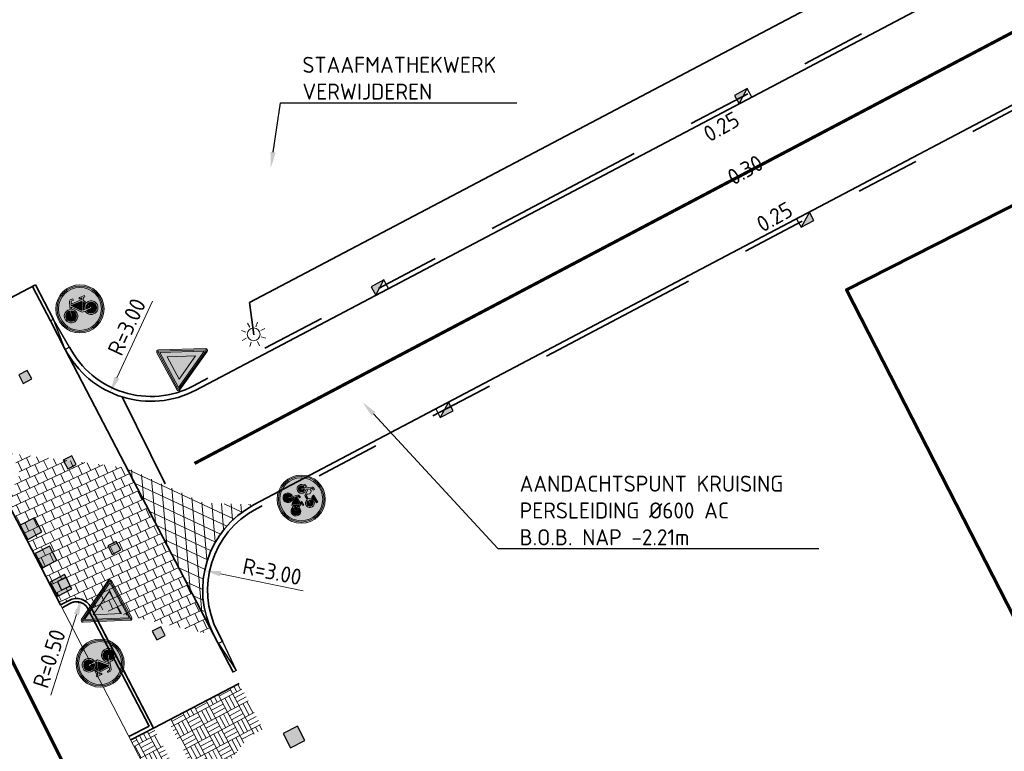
# Model space of a CAD drawing. Header units: metres. Extents: x 109063 to 109671, y 521086 to 521391.
# Tile 4 of 85: x 109111 to 109141, y 521181 to 521204. Entities that reach past the tile are written whole.
import ezdxf
from ezdxf import colors
from ezdxf.entities.mleader import LeaderData, LeaderLine
from ezdxf.lldxf.tags import DXFTag
from ezdxf.math import Vec2, Vec3

# ---------------------------------------------------------------- set-up
doc = ezdxf.new("R2010")
doc.units = ezdxf.units.M
doc.header["$PDMODE"] = 2
for name, pattern in [('VH-OPSLUITBAND-SO', [10, 4, -2, 2, -2]), ('VH-OPSLUITBAND_150X250_A', [12, 8, -1, 2, -1]), ('VH-TROTTOIRBAND-SO', [15, 5, -2, 2, -2, 2, -2]), ('VW-30270_STREEP', [3, 0.3, -2.7])]:
    doc.linetypes.add(name, pattern=pattern)
for name, color, linetype, lineweight in [('B-WE-VH-KANTVERHARDING_WEG-G', 253, 'Continuous', 18), ('B-WE-VH-VERHARDING_BETONSTRAATSTEEN-A-200', 253, 'Continuous', 18), ('B-WE-VH-VERKEERSTEGEL-S', 253, 'Continuous', 25), ('N-WE-KG-WERKGRENS_FASE 3A-G', 10, 'XX-WERKGRENS_CIRCEL', 70), ('N-WE-KL-ET_LS_OV_LICHTMAST-S', 190, 'Continuous', 25), ('N-WE-RI-HWA_KOLK_TROTTOIRKOLK-S-200', 150, 'Continuous', 25), ('N-WE-VH-KANTOPSLUITING_OPSLUITBAND_100X200-G', 150, 'VH-OPSLUITBAND-SO', 35), ('N-WE-VH-KANTOPSLUITING_OPSLUITBAND_120X250-V', 150, 'VH-OPSLUITBAND_150X250_A', 35), ('N-WE-VH-KANTOPSLUITING_TROTTOIRBAND_130X150-G', 210, 'VH-TROTTOIRBAND-SO', 35), ('N-WE-VH-KANTVERHARDING_WEG-G', 4, 'Continuous', 35), ('N-WE-VH-VERKEERSTEGEL-S', 7, 'Continuous', 25), ('N-WE-VW-MARKERING_DWARS_DRIEHOEK-G', 7, 'VW-HAAIETAND50_L', 35), ('N-WE-VW-MARKERING_LANGS_STREEP_30270-G', 7, 'VW-30270_STREEP', 13), ('N-WE-VW-VERKEERSTEKEN-S-200', 7, 'Continuous', 25), ('N-WE-VW-VERKEERSTEKEN_BORD-S-200', 7, 'Continuous', 25), ('X-XX-AL-M', 7, 'Continuous', 18), ('X-XX-AL-T25', 7, 'Continuous', 25)]:
    doc.layers.add(name, color=color, linetype=linetype, lineweight=lineweight)
for name, color, linetype, lineweight, true_color in [('N-WE-OV-KABEL_AANSLUITKABEL-G', 3, 'OV-KABEL-SO', 35, 0x00ff00), ('N-WE-VH-KANTOPSLUITING_ELEMENT_VERLOOPBAND-100x200', 3, 'Continuous', 25, 0x00ff00), ('N-WE-VH-VERHARDING_ASFALT_ROOD-A-200', 7, 'Continuous', 18, 0xa50000), ('N-WE-VH-VERHARDING_OPEN_TEGEL_300X300-A-200', 1, 'Continuous', 18, 0xff0000)]:
    doc.layers.add(name, color=color, linetype=linetype, lineweight=lineweight, true_color=true_color)
doc.layers.get('0').freeze()
doc.styles.add('NLCS-ISO-M200-T25', font='NLCS-ISO.ttf', dxfattribs={"height": 0.5})
doc.styles.get("Standard").update_dxf_attribs({"font": 'isocpeur.ttf'})
tags = doc.linetypes.add('OV-KABEL-SO', pattern='A,4,-1,[103,NLCS.SHX,S=0.75,R=0,X=0,Y=0],-1,4,-1.5,["0V",Standard,S=1,R=0,X=0,Y=-0.5],-3', length=14.5).pattern_tags.tags
tags[18] = DXFTag(74, 10)
doc.linetypes.add('VW-HAAIETAND50_L', pattern='A,0,-0.5,[150,NLCS.SHX,S=1,R=0,X=-0.625,Y=-0.25],-0.5', length=1)
doc.linetypes.add('XX-WERKGRENS_CIRCEL', pattern='A,10,-2.5,[69,NLCS.SHX,S=1,R=0,X=0,Y=0],-2.5', length=15)
doc.dimstyles.new('NLCS-M200-T25-PIJL_L2_H2', dxfattribs={"dimscale": 0.2, "dimtxt": 2.5, "dimasz": 2.5, "dimexe": 2, "dimexo": 2, "dimgap": 0.7, "dimtad": 1, "dimzin": 0, "dimdsep": 46, "dimtxsty": 'NLCS-ISO-M200-T25', "dimcen": 0, "dimdle": 2, "dimclrd": 256, "dimclre": 256, "dimclrt": 256, "dimazin": 0, "dimtfac": 1, "dimtdec": 3, "dimtofl": 0, "dimtmove": 0, "dimatfit": 3, "dimfxl": 2, "dimfxlon": 1, "dimtfillclr": 256, "dimtolj": 1, "dimtzin": 0, "dimlwd": -1, "dimlwe": -1, "dimarcsym": 0})
pattern_1 = [(28, (109286.1259, 521173.81804), (-0.1943612, 0.3655403), []), (28, (109286.06112, 521173.9399), (0.1711791, 0.5599015), [0.414, -0.414]), (28, (109285.99634, 521174.06173), (0.1711791, 0.5599015), [0.414, -0.414]), (118, (109286.1259, 521173.81804), (-0.3655403, -0.1943612), []), (118, (109286.00406, 521173.75325), (-0.5599015, 0.1711791), [0.414, -0.414]), (118, (109285.8822, 521173.68846), (-0.5599015, 0.1711791), [0.414, -0.414])]

# ---------------------------------------------------------------- blocks, each defined once
blk = doc.blocks.new('N-SVW-VERKEERSTEKEN_BORD_G12A-SO')
at = {"true_color": 0x007dc8}
h = blk.add_hatch(color=152, dxfattribs=at)
h.dxf.hatch_style = 1
h.paths.add_polyline_path([(-3.35, 0, 1), (3.35, 0, 1)])
h.paths.add_polyline_path([(-0.05, 1.66), (-0.24, 1.96, 0.255306), (-0.31, 2), (-0.71, 2), (-0.61, 2.24, -0.318303), (-0.48, 2.33), (-0.26, 2.33), (-0.26, 2.55), (-0.53, 2.55, 0.321327), (-0.76, 2.41), (-1.16, 1.53), (-1.29, 1.55), (-1.29, 1.72, 0.106802), (-1.66, 1.65), (-1.59, 1.49, 0.671062), (-1.66, 0.25, 0.948349), (-0.96, 1.45), (-0.82, 1.78), (-0.25, 0.85, 0.261076), (-0.1, 0.76), (0.52, 0.76, 0.931549), (1.9, 0.86, 0.922827), (0.53, 0.97), (0, 0.97, -0.255202), (-0.12, 1.04), (-0.22, 1.2), (-0.05, 1.57, 0.251346)], flags=16)
h.paths.add_polyline_path([(-1.23, 1.33), (-1.44, 0.88, 1), (-1.25, 0.79), (-1.05, 1.25, -0.86337), (-1.52, 0.43, -0.929509)], flags=0)
h.paths.add_polyline_path([(0.52, 2), (1.72, 2), (1.72, 1.72), (1.17, 1.72, 0.136609), (0.71, 1.56, -0.485649), (0.59, 1.58), (0.44, 1.89, -0.526528)], flags=16)
h.paths.add_polyline_path([(-0.56, 0.04), (-0.33, 0.04), (-0.33, -0.11), (-0.53, -0.11, 0.345861), (-0.65, -0.19), (-0.74, -0.43), (0.56, -0.43), (0.64, -0.27), (0.41, -0.27, -1), (0.41, -0.11), (0.99, -0.11), (0.99, -0.27), (0.81, -0.27), (0.68, -0.55), (0.89, -0.95, -0.318009), (1.74, -1.18, -0.476174), (1.51, -2.32, -0.529348), (0.4, -1.74), (0.04, -1.74), (-0.85, -0.75), (-0.93, -0.98, -0.427471), (-0.6, -2.02, -0.4733), (-1.74, -2.24, -0.794265), (-1.08, -0.92), (-0.81, -0.15, -0.334348)], flags=16)
h.paths.add_polyline_path([(1.69, 0.88, -0.929509), (0.74, 0.76), (1.25, 0.76, 1), (1.25, 0.97), (0.74, 0.97, -0.86337)], flags=0)
h.paths.add_polyline_path([(-0.79, -0.58), (0.49, -0.58), (0.06, -1.53)], flags=0)
h.paths.add_polyline_path([(-1.14, -1.08), (-1.33, -1.63, 1.053204), (-1.18, -1.68), (-0.99, -1.13, -0.542254), (-0.88, -2.12, -0.632638), (-1.86, -1.66, -0.479903)], flags=0)
h.paths.add_polyline_path([(0.6, -0.73), (0.75, -1.02, 0.234167), (0.4, -1.58), (0.21, -1.58)], flags=0)
h.paths.add_polyline_path([(0.82, -1.17), (1.04, -1.58), (0.56, -1.58, -0.216058)], flags=0)
h.paths.add_polyline_path([(0.96, -1.09, -0.564261), (1.74, -1.75, -0.396488), (1.1, -2.25, -0.350134), (0.56, -1.74), (1.17, -1.74, 0.566151), (1.23, -1.62)], flags=0)
h = blk.add_hatch(color=152, dxfattribs=at)
h.dxf.hatch_style = 1
h.paths.add_polyline_path([(3.36, 1.15), (3.55, 1.22, 0.577878), (-2.83, 2.46), (-2.68, 2.33, -0.577878)])
at = {"true_color": 0xffffff}
h = blk.add_hatch(color=7, dxfattribs=at)
h.dxf.hatch_style = 1
h.paths.add_polyline_path([(-2.68, 2.33), (-2.53, 2.19, -0.577878), (3.17, 1.09), (3.36, 1.15, 0.577878)])
at = {"true_color": 0x007dc8}
h = blk.add_hatch(color=152, dxfattribs=at)
h.dxf.hatch_style = 1
h.paths.add_polyline_path([(-2.68, 2.33), (-2.83, 2.46, 0.180494), (-3.75, 0, 0.414214), (0, -3.75), (0, -3.55, -0.414214), (-3.55, 0, -0.180494)])
at = {"true_color": 0xffffff}
h = blk.add_hatch(color=7, dxfattribs=at)
h.dxf.hatch_style = 1
h.paths.add_polyline_path([(-3.35, 0, -0.180494), (-2.53, 2.19), (-2.68, 2.33, 0.180494), (-3.55, 0, 0.414214), (0, -3.55), (0, -3.35, -0.414214)])
h = blk.add_hatch(color=7, dxfattribs=at)
h.dxf.hatch_style = 1
h.paths.add_polyline_path([(-0.05, 1.66), (-0.24, 1.96, 0.255306), (-0.31, 2), (-0.71, 2), (-0.61, 2.24, -0.318303), (-0.48, 2.33), (-0.26, 2.33), (-0.26, 2.55), (-0.53, 2.55, 0.321327), (-0.76, 2.41), (-1.16, 1.53), (-1.29, 1.55), (-1.29, 1.72, 0.106802), (-1.66, 1.65), (-1.59, 1.49, 0.671062), (-1.66, 0.25, 0.948349), (-0.96, 1.45), (-0.82, 1.78), (-0.25, 0.85, 0.259153), (-0.1, 0.76), (0.52, 0.76, 0.931549), (1.9, 0.86, 0.922827), (0.53, 0.97), (0, 0.97, -0.255465), (-0.12, 1.04), (-0.22, 1.2), (-0.05, 1.57, 0.249583)])
h.paths.add_polyline_path([(-1.52, 0.43, -0.929509), (-1.23, 1.33), (-1.44, 0.88, 1), (-1.25, 0.79), (-1.05, 1.25, -0.86337)], flags=16)
h.paths.add_polyline_path([(1.69, 0.88, -0.929509), (0.74, 0.76), (1.25, 0.76, 1), (1.25, 0.97), (0.74, 0.97, -0.86337)], flags=16)
h = blk.add_hatch(color=7, dxfattribs=at)
h.dxf.hatch_style = 1
h.paths.add_polyline_path([(1.17, 1.72), (1.72, 1.72), (1.72, 2), (0.52, 2, 0.572156), (0.45, 1.88), (0.59, 1.58, 0.436321), (0.7, 1.55, -0.140127)])
h = blk.add_hatch(color=7, dxfattribs=at)
h.dxf.hatch_style = 1
h.paths.add_polyline_path([(0.68, -0.55), (0.81, -0.27), (0.99, -0.27), (0.99, -0.11), (0.41, -0.11, 1), (0.41, -0.27), (0.64, -0.27), (0.56, -0.43), (-0.74, -0.43), (-0.65, -0.19, -0.345861), (-0.53, -0.11), (-0.33, -0.11), (-0.33, 0.04), (-0.56, 0.04, 0.334348), (-0.81, -0.15), (-1.08, -0.92, 0.794265), (-1.74, -2.24, 0.4733), (-0.6, -2.02, 0.427471), (-0.93, -0.98), (-0.85, -0.75), (0.04, -1.74), (0.4, -1.74, 0.529348), (1.51, -2.32, 0.476174), (1.74, -1.18, 0.318009), (0.89, -0.95)])
h.paths.add_polyline_path([(-0.79, -0.58), (0.49, -0.58), (0.06, -1.53)], flags=16)
h.paths.add_polyline_path([(-0.99, -1.13, -0.542254), (-0.88, -2.12, -0.632638), (-1.86, -1.66, -0.479903), (-1.14, -1.08), (-1.33, -1.63, 1.053204), (-1.18, -1.68)], flags=16)
h.paths.add_polyline_path([(0.6, -0.73), (0.75, -1.02, 0.234167), (0.4, -1.58), (0.21, -1.58)], flags=16)
h.paths.add_polyline_path([(0.82, -1.17), (1.04, -1.58), (0.56, -1.58, -0.216058)], flags=16)
h.paths.add_polyline_path([(0.56, -1.74), (1.17, -1.74, 0.566151), (1.23, -1.62), (0.96, -1.09, -0.564261), (1.74, -1.75, -0.396488), (1.1, -2.25, -0.350134)], flags=16)
at = {"true_color": 0x007dc8}
h = blk.add_hatch(color=152, dxfattribs=at)
h.dxf.hatch_style = 1
h.paths.add_polyline_path([(-1.05, 1.25), (-1.25, 0.79, -1), (-1.44, 0.88), (-1.23, 1.33, 0.929509), (-1.52, 0.43, 0.86337)])
h = blk.add_hatch(color=152, dxfattribs=at)
h.dxf.hatch_style = 1
h.paths.add_polyline_path([(3.75, 0, 0.083022), (3.55, 1.22), (3.36, 1.15, -0.083022), (3.55, 0, -0.414214), (0, -3.55), (0, -3.75, 0.414214)])
at = {"true_color": 0xffffff}
h = blk.add_hatch(color=7, dxfattribs=at)
h.dxf.hatch_style = 1
h.paths.add_polyline_path([(3.36, 1.15), (3.17, 1.09, -0.083022), (3.35, 0, -0.414214), (0, -3.35), (0, -3.55, 0.414214), (3.55, 0, 0.083022)])
at = {"true_color": 0x007dc8}
h = blk.add_hatch(color=152, dxfattribs=at)
h.dxf.hatch_style = 1
h.paths.add_polyline_path([(0.74, 0.97), (1.25, 0.97, -1), (1.25, 0.76), (0.74, 0.76, 0.929509), (1.69, 0.88, 0.86337)])
h = blk.add_hatch(color=152, dxfattribs=at)
h.dxf.hatch_style = 1
h.paths.add_polyline_path([(-1.33, -1.63), (-1.14, -1.08, 0.479903), (-1.86, -1.66, 0.632638), (-0.88, -2.12, 0.542254), (-0.99, -1.13), (-1.18, -1.68, -1.053204)])
h = blk.add_hatch(color=152, dxfattribs=at)
h.dxf.hatch_style = 1
h.paths.add_polyline_path([(-0.79, -0.58), (0.06, -1.53), (0.49, -0.58)])
h = blk.add_hatch(color=152, dxfattribs=at)
h.dxf.hatch_style = 1
h.paths.add_polyline_path([(0.21, -1.58), (0.4, -1.58, -0.234167), (0.75, -1.02), (0.6, -0.73)])
h = blk.add_hatch(color=152, dxfattribs=at)
h.dxf.hatch_style = 1
h.paths.add_polyline_path([(1.74, -1.75, 0.564261), (0.96, -1.09), (1.23, -1.62, -0.566151), (1.17, -1.74), (0.56, -1.74, 0.350134), (1.1, -2.25, 0.396488)])
h = blk.add_hatch(color=152, dxfattribs=at)
h.dxf.hatch_style = 1
h.paths.add_polyline_path([(1.04, -1.58), (0.82, -1.17, 0.216058), (0.56, -1.58)])
at = {"color": 7, "lineweight": 0, "true_color": 0xffffff}
for points in [[(0.53, 0.97, -0.922827), (1.9, 0.86, -0.931549), (0.52, 0.76), (-0.1, 0.76, -0.259153), (-0.25, 0.85), (-0.82, 1.78), (-0.96, 1.45, -0.948349), (-1.66, 0.25, -0.671062), (-1.59, 1.49), (-1.66, 1.65, -0.106802), (-1.29, 1.72), (-1.29, 1.55), (-1.16, 1.53), (-0.76, 2.41, -0.321327), (-0.53, 2.55), (-0.26, 2.55), (-0.26, 2.33), (-0.48, 2.33, 0.318303), (-0.61, 2.24), (-0.71, 2), (-0.31, 2, -0.265598), (-0.23, 1.96), (-0.05, 1.66, -0.249583), (-0.05, 1.57), (-0.22, 1.2), (-0.12, 1.04, 0.255465), (0, 0.97)], [(1.72, 2), (0.52, 2, 0.526528), (0.44, 1.89), (0.59, 1.58, 0.485649), (0.71, 1.56, -0.136609), (1.17, 1.72), (1.72, 1.72)], [(0.68, -0.55), (0.81, -0.27), (0.99, -0.27), (0.99, -0.11), (0.41, -0.11, 1), (0.41, -0.27), (0.64, -0.27), (0.56, -0.43), (-0.74, -0.43), (-0.65, -0.19, -0.345861), (-0.53, -0.11), (-0.33, -0.11), (-0.33, 0.04), (-0.56, 0.04, 0.334348), (-0.81, -0.15), (-1.08, -0.92, 0.794265), (-1.74, -2.24, 0.4733), (-0.6, -2.02, 0.427471), (-0.93, -0.98), (-0.85, -0.75), (0.04, -1.74), (0.4, -1.74, 0.529348), (1.51, -2.32, 0.476174), (1.74, -1.18, 0.318009), (0.89, -0.95)], [(-1.05, 1.25, -0.86337), (-1.52, 0.43, -0.929509), (-1.23, 1.33), (-1.44, 0.88, 1), (-1.25, 0.79)], [(0.74, 0.97, -0.86337), (1.69, 0.88, -0.929509), (0.74, 0.76), (1.25, 0.76, 1), (1.25, 0.97)], [(-0.99, -1.13, -0.542254), (-0.88, -2.12, -0.632638), (-1.86, -1.66, -0.479903), (-1.14, -1.08), (-1.33, -1.63, 1.053204), (-1.18, -1.68)], [(0.6, -0.73), (0.21, -1.58), (0.4, -1.58, -0.234167), (0.75, -1.02)], [(0.96, -1.09, -0.564261), (1.74, -1.75, -0.396488), (1.1, -2.25, -0.350134), (0.56, -1.74), (1.17, -1.74, 0.566151), (1.23, -1.62)], [(1.04, -1.58), (0.82, -1.17, 0.216058), (0.56, -1.58)]]:
    blk.add_lwpolyline(points, format="xyb", close=True, dxfattribs=at)
blk.add_lwpolyline([(0.49, -0.58), (-0.79, -0.58), (0.06, -1.53)], close=True, dxfattribs=at)
at = {"color": 152, "lineweight": 0, "true_color": 0x007dc8}
blk.add_circle((0, 0), 3.75, dxfattribs=at)
at = {"color": 7, "lineweight": 0, "true_color": 0xffffff}
for radius in [3.55, 3.35]:
    blk.add_circle((0, 0), radius, dxfattribs=at)
blk = doc.blocks.new('*D237')
at = {"layer": 'Defpoints', "color": 0, "transparency": 16777216}
blk.add_point((109113.359, 521192.307), dxfattribs=at)
at = {"layer": 'X-XX-AL-M', "transparency": 16777216}
blk.add_line((109114.679, 521195.145), (109113.57, 521192.76), dxfattribs=at)
blk.add_solid([(109113.494, 521192.796), (109113.645, 521192.725), (109113.359, 521192.307)], dxfattribs=at)
at = {"layer": 'X-XX-AL-M', "transparency": 16777216, "insert": (109113.876, 521194.344), "char_height": 0.5, "attachment_point": 5, "rotation": 65.059, "style": 'NLCS-ISO-M200-T25', "bg_fill": 3, "box_fill_scale": 1.1, "bg_fill_color": 256, "bg_fill_true_color": 13158600, "bg_fill_transparency": 0}
blk.add_mtext('\\A1;R=3.00', dxfattribs=at)
at = {"layer": 'Defpoints', "color": 0, "transparency": 16777216}
blk.add_point((109114.624, 521195.027), dxfattribs=at)
blk = doc.blocks.new('*D238')
at = {"layer": 'Defpoints', "color": 0, "transparency": 16777216}
blk.add_point((109116.301, 521186.76), dxfattribs=at)
at = {"layer": 'X-XX-AL-M', "transparency": 16777216}
blk.add_line((109119.367, 521186.13), (109116.791, 521186.66), dxfattribs=at)
blk.add_solid([(109116.808, 521186.741), (109116.774, 521186.578), (109116.301, 521186.76)], dxfattribs=at)
at = {"layer": 'X-XX-AL-M', "transparency": 16777216, "insert": (109118.402, 521186.726), "char_height": 0.5, "attachment_point": 5, "rotation": 348.3819, "style": 'NLCS-ISO-M200-T25', "bg_fill": 3, "box_fill_scale": 1.1, "bg_fill_color": 256, "bg_fill_true_color": 13158600, "bg_fill_transparency": 0}
blk.add_mtext('\\A1;R=3.00', dxfattribs=at)
at = {"layer": 'Defpoints', "color": 0, "transparency": 16777216}
blk.add_point((109119.24, 521186.156), dxfattribs=at)
blk = doc.blocks.new('SVH-VERKEERSTEGEL_300X300_TUSSENTEGEL')
blk.add_hatch(color=256).paths.add_polyline_path([(-0.15, -0.3), (-0.15, 0), (0.15, 0), (0.15, -0.3)])
blk.add_3dface([(-0.15, -0.3), (0.15, -0.3), (0.15, 0), (-0.15, 0)])
blk = doc.blocks.new('SKL-ET_OV_LICHTMAST-SO')
at = {"color": 0, "linetype": 'ByBlock', "lineweight": 18}
for points in [[(0, 2), (0, 1.25)], [(-1.25, 0), (-2, 0)], [(-1.41, 1.41), (-0.88, 0.88)], [(0.88, 0.88), (1.41, 1.41)], [(2, 0), (1.25, 0)], [(-1.41, -1.41), (-0.88, -0.88)], [(0, -1.25), (0, -2)], [(0.88, -0.88), (1.41, -1.41)]]:
    blk.add_lwpolyline(points, dxfattribs=at)
blk.add_circle((0, 0), 1, dxfattribs=at)
blk = doc.blocks.new('SVH-KANTOPSLUITING_VERLOOP_100X200_130 150X250_LINKS')
for p, q in [((1, 0), (0, -0.1)), ((0, -0.1), (0, 0)), ((1, 0), (0, 0)), ((1, -0.15), (1, 0)), ((1, -0.15), (0, -0.1))]:
    blk.add_line(p, q)
blk = doc.blocks.new('SVH-KANTOPSLUITING_VERLOOP_100X200_130 150X250_RECHTS')
for p, q in [((-1, 0), (0, -0.1)), ((-1, 0), (0, 0)), ((-1, -0.15), (-1, 0)), ((0, -0.1), (0, 0)), ((-1, -0.15), (0, -0.1))]:
    blk.add_line(p, q)
blk = doc.blocks.new('N-SVW-VERKEERSTEKEN_BORD_B06-SO')
at = {"true_color": 0xff0000}
h = blk.add_hatch(color=1, dxfattribs=at)
h.dxf.hatch_style = 1
h.paths.add_polyline_path([(-3.53, 3.13), (-0.27, -3.4, 0.284079), (0, -3.56), (0, -3.36, -0.284079), (-0.09, -3.31), (-3.35, 3.22, -0.557537), (-3.26, 3.36), (0, 3.36), (0, 3.56), (-3.26, 3.56, 0.557537)])
at = {"true_color": 0xffffff}
h = blk.add_hatch(color=7, dxfattribs=at)
h.dxf.hatch_style = 1
h.paths.add_polyline_path([(-0.09, -3.31, 0.284079), (0, -3.36), (0, -3.04), (-3.1, 3.16), (0, 3.16), (0, 3.36), (-3.26, 3.36, 0.557537), (-3.35, 3.22)])
at = {"true_color": 0xff0000}
h = blk.add_hatch(color=1, dxfattribs=at)
h.dxf.hatch_style = 1
h.paths.add_polyline_path([(0, -3.04), (0, -1.48), (-1.97, 2.46), (0, 2.46), (0, 3.16), (-3.1, 3.16)], flags=17)
h = blk.add_hatch(color=1, dxfattribs=at)
h.dxf.hatch_style = 1
h.paths.add_polyline_path([(0, 3.36), (3.26, 3.36, -0.557537), (3.35, 3.22), (0.09, -3.31, -0.284079), (0, -3.36), (0, -3.56, 0.284079), (0.27, -3.4), (3.53, 3.13, 0.557537), (3.26, 3.56), (0, 3.56)])
at = {"true_color": 0xffffff}
h = blk.add_hatch(color=7, dxfattribs=at)
h.dxf.hatch_style = 1
h.paths.add_polyline_path([(0, -3.04), (0, -3.36, 0.284079), (0.09, -3.31), (3.35, 3.22, 0.557537), (3.26, 3.36), (0, 3.36), (0, 3.16), (3.1, 3.16)])
at = {"true_color": 0xff0000}
h = blk.add_hatch(color=1, dxfattribs=at)
h.dxf.hatch_style = 1
h.paths.add_polyline_path([(0, -3.04), (3.1, 3.16), (0, 3.16), (0, 2.46), (1.97, 2.46), (0, -1.48)], flags=17)
at = {"true_color": 0xffffff}
h = blk.add_hatch(color=7, dxfattribs=at)
h.dxf.hatch_style = 1
h.paths.add_polyline_path([(0, -1.48), (1.97, 2.46), (-1.97, 2.46)])
at = {"color": 1, "lineweight": 0, "true_color": 0xff0000}
blk.add_lwpolyline([(-3.53, 3.13), (-0.27, -3.4, 0.618034), (0.27, -3.4), (3.53, 3.13, 0.557537), (3.26, 3.56), (-3.26, 3.56, 0.557537)], format="xyb", close=True, dxfattribs=at)
at = {"color": 7, "lineweight": 0, "true_color": 0xffffff}
blk.add_lwpolyline([(-3.35, 3.22), (-0.09, -3.31, 0.618034), (0.09, -3.31), (3.35, 3.22, 0.557537), (3.26, 3.36), (-3.26, 3.36, 0.557537)], format="xyb", close=True, dxfattribs=at)
for points in [[(-3.1, 3.16), (0, -3.04), (3.1, 3.16)], [(-1.97, 2.46), (0, -1.48), (1.97, 2.46)]]:
    blk.add_lwpolyline(points, close=True, dxfattribs=at)
blk = doc.blocks.new('SVH-VERKEERSTEGEL_300X300_HAAIENTAND')
h = blk.add_hatch(color=253)
h.paths.add_polyline_path([(-0.15, -0.3), (-0.15, 0), (0, -0.3)])
h.paths.add_polyline_path([(0, -0.3), (0.15, 0), (0.15, -0.3)])
blk.add_3dface([(-0.15, -0.3), (0.15, -0.3), (0.15, 0), (-0.15, 0)])
blk = doc.blocks.new('SRI-KOLK_TROTTOIR-SO')
blk.add_hatch(color=256).paths.add_polyline_path([(1.125, 1.5), (-1.125, 1.5), (-1.125, 0)])
blk.add_line((-1.125, 0), (1.125, 1.5))
at = {"flags": 128}
blk.add_lwpolyline([(-1.125, 0), (1.125, 0), (1.125, 1.5), (-1.125, 1.5)], close=True, dxfattribs=at)
blk = doc.blocks.new('N-SVW-VERKEERSTEKEN_BORD_G11-SO')
at = {"true_color": 0x007dc8}
h = blk.add_hatch(color=152, dxfattribs=at)
h.dxf.hatch_style = 1
h.paths.add_polyline_path([(3.35, 0, 1), (-3.35, 0, 1)])
h.paths.add_polyline_path([(0.12, -0.62), (-1.14, 0.77), (-1.25, 0.45, -0.427471), (-0.78, -1.01, -0.4733), (-2.38, -1.32, -0.794265), (-1.45, 0.53), (-1.08, 1.61, -0.334348), (-0.72, 1.88), (-0.4, 1.88), (-0.4, 1.66), (-0.68, 1.66, 0.345861), (-0.85, 1.55), (-0.98, 1.22), (0.85, 1.22), (0.95, 1.44), (0.64, 1.44, -1), (0.64, 1.66), (1.45, 1.66), (1.45, 1.44), (1.19, 1.44), (1.02, 1.05), (1.31, 0.48, -0.318009), (2.5, 0.17, -0.476174), (2.19, -1.44, -0.529348), (0.62, -0.62)], flags=16)
h.paths.add_polyline_path([(0.15, -0.32), (-1.04, 1), (0.75, 1)], flags=0)
h.paths.add_polyline_path([(0.35, -0.39), (0.9, 0.8), (1.11, 0.39, 0.234167), (0.62, -0.39)], flags=0)
h.paths.add_polyline_path([(-1.17, -1.15, -0.632638), (-2.54, -0.5, -0.479903), (-1.53, 0.31), (-1.81, -0.47, 1.053204), (-1.6, -0.54), (-1.33, 0.24, -0.542254)], flags=0)
h.paths.add_polyline_path([(0.85, -0.62), (1.7, -0.62, 0.566151), (1.79, -0.46), (1.41, 0.28, -0.564261), (2.51, -0.63, -0.396488), (1.6, -1.34, -0.350134)], flags=0)
h.paths.add_polyline_path([(0.85, -0.39, -0.216058), (1.22, 0.18), (1.52, -0.39)], flags=0)
h = blk.add_hatch(color=152, dxfattribs=at)
h.dxf.hatch_style = 1
h.paths.add_polyline_path([(3.36, 1.15), (3.55, 1.22, 0.577878), (-2.83, 2.46), (-2.68, 2.33, -0.577878)])
at = {"true_color": 0xffffff}
h = blk.add_hatch(color=7, dxfattribs=at)
h.dxf.hatch_style = 1
h.paths.add_polyline_path([(-2.68, 2.33), (-2.53, 2.19, -0.577878), (3.17, 1.09), (3.36, 1.15, 0.577878)])
at = {"true_color": 0x007dc8}
h = blk.add_hatch(color=152, dxfattribs=at)
h.dxf.hatch_style = 1
h.paths.add_polyline_path([(-2.68, 2.33), (-2.83, 2.46, 0.180494), (-3.75, 0, 0.414214), (0, -3.75), (0, -3.55, -0.414214), (-3.55, 0, -0.180494)])
at = {"true_color": 0xffffff}
h = blk.add_hatch(color=7, dxfattribs=at)
h.dxf.hatch_style = 1
h.paths.add_polyline_path([(-3.35, 0, -0.180494), (-2.53, 2.19), (-2.68, 2.33, 0.180494), (-3.55, 0, 0.414214), (0, -3.55), (0, -3.35, -0.414214)])
h = blk.add_hatch(color=7, dxfattribs=at)
h.dxf.hatch_style = 1
h.paths.add_polyline_path([(1.02, 1.05), (1.19, 1.44), (1.45, 1.44), (1.45, 1.66), (0.64, 1.66, 1), (0.64, 1.44), (0.95, 1.44), (0.85, 1.22), (-0.98, 1.22), (-0.85, 1.55, -0.345861), (-0.68, 1.66), (-0.4, 1.66), (-0.4, 1.88), (-0.72, 1.88, 0.334348), (-1.08, 1.61), (-1.45, 0.53, 0.794265), (-2.38, -1.32, 0.4733), (-0.78, -1.01, 0.427471), (-1.25, 0.45), (-1.14, 0.77), (0.12, -0.62), (0.62, -0.62, 0.529348), (2.19, -1.44, 0.476174), (2.5, 0.17, 0.318009), (1.31, 0.48)])
h.paths.add_polyline_path([(-1.04, 1), (0.75, 1), (0.15, -0.32)], flags=16)
h.paths.add_polyline_path([(-1.33, 0.24, -0.542254), (-1.17, -1.15, -0.632638), (-2.54, -0.5, -0.479903), (-1.53, 0.31), (-1.81, -0.47, 1.053204), (-1.6, -0.54)], flags=16)
h.paths.add_polyline_path([(0.9, 0.8), (1.11, 0.39, 0.234167), (0.62, -0.39), (0.35, -0.39)], flags=16)
h.paths.add_polyline_path([(1.22, 0.18), (1.52, -0.39), (0.85, -0.39, -0.216058)], flags=16)
h.paths.add_polyline_path([(0.85, -0.62), (1.7, -0.62, 0.566151), (1.79, -0.46), (1.41, 0.28, -0.564261), (2.51, -0.63, -0.396488), (1.6, -1.34, -0.350134)], flags=16)
at = {"true_color": 0x007dc8}
h = blk.add_hatch(color=152, dxfattribs=at)
h.dxf.hatch_style = 1
h.paths.add_polyline_path([(-1.33, 0.24), (-1.6, -0.54, -1.053204), (-1.81, -0.47), (-1.53, 0.31, 0.479903), (-2.54, -0.5, 0.632638), (-1.17, -1.15, 0.542254)])
h = blk.add_hatch(color=152, dxfattribs=at)
h.dxf.hatch_style = 1
h.paths.add_polyline_path([(0.75, 1), (-1.04, 1), (0.15, -0.32)])
h = blk.add_hatch(color=152, dxfattribs=at)
h.dxf.hatch_style = 1
h.paths.add_polyline_path([(3.75, 0, 0.083022), (3.55, 1.22), (3.36, 1.15, -0.083022), (3.55, 0, -0.414214), (0, -3.55), (0, -3.75, 0.414214)])
at = {"true_color": 0xffffff}
h = blk.add_hatch(color=7, dxfattribs=at)
h.dxf.hatch_style = 1
h.paths.add_polyline_path([(3.36, 1.15), (3.17, 1.09, -0.083022), (3.35, 0, -0.414214), (0, -3.35), (0, -3.55, 0.414214), (3.55, 0, 0.083022)])
at = {"true_color": 0x007dc8}
h = blk.add_hatch(color=152, dxfattribs=at)
h.dxf.hatch_style = 1
h.paths.add_polyline_path([(1.11, 0.39), (0.9, 0.8), (0.35, -0.39), (0.62, -0.39, -0.234167)])
h = blk.add_hatch(color=152, dxfattribs=at)
h.dxf.hatch_style = 1
h.paths.add_polyline_path([(2.51, -0.63, 0.564261), (1.41, 0.28), (1.79, -0.46, -0.566151), (1.7, -0.62), (0.85, -0.62, 0.350134), (1.6, -1.34, 0.396488)])
h = blk.add_hatch(color=152, dxfattribs=at)
h.dxf.hatch_style = 1
h.paths.add_polyline_path([(1.22, 0.18, 0.216058), (0.85, -0.39), (1.52, -0.39)])
at = {"color": 7, "lineweight": 0, "true_color": 0xffffff}
for points in [[(1.02, 1.05), (1.19, 1.44), (1.45, 1.44), (1.45, 1.66), (0.64, 1.66, 1), (0.64, 1.44), (0.95, 1.44), (0.85, 1.22), (-0.98, 1.22), (-0.85, 1.55, -0.345861), (-0.68, 1.66), (-0.4, 1.66), (-0.4, 1.88), (-0.72, 1.88, 0.334348), (-1.08, 1.61), (-1.45, 0.53, 0.794265), (-2.38, -1.32, 0.4733), (-0.78, -1.01, 0.427471), (-1.25, 0.45), (-1.14, 0.77), (0.12, -0.62), (0.62, -0.62, 0.529348), (2.19, -1.44, 0.476174), (2.5, 0.17, 0.318009), (1.31, 0.48)], [(-1.33, 0.24, -0.542254), (-1.17, -1.15, -0.632638), (-2.54, -0.5, -0.479903), (-1.53, 0.31), (-1.81, -0.47, 1.053204), (-1.6, -0.54)], [(0.9, 0.8), (0.35, -0.39), (0.62, -0.39, -0.234167), (1.11, 0.39)], [(1.41, 0.28, -0.564261), (2.51, -0.63, -0.396488), (1.6, -1.34, -0.350134), (0.85, -0.62), (1.7, -0.62, 0.566151), (1.79, -0.46)], [(1.52, -0.39), (1.22, 0.18, 0.216058), (0.85, -0.39)]]:
    blk.add_lwpolyline(points, format="xyb", close=True, dxfattribs=at)
blk.add_lwpolyline([(0.75, 1), (-1.04, 1), (0.15, -0.32)], close=True, dxfattribs=at)
at = {"color": 152, "lineweight": 0, "true_color": 0x007dc8}
blk.add_circle((0, 0), 3.75, dxfattribs=at)
at = {"color": 7, "lineweight": 0, "true_color": 0xffffff}
for radius in [3.55, 3.35]:
    blk.add_circle((0, 0), radius, dxfattribs=at)
blk = doc.blocks.new('SVH-VERKEERSTEGEL_500X500_HAAIENTAND')
h = blk.add_hatch(color=253)
h.paths.add_polyline_path([(-0.25, -0.5), (-0.25, 0), (0, -0.5)])
h.paths.add_polyline_path([(0, -0.5), (0.25, 0), (0.25, -0.5)])
h = blk.add_hatch(color=255)
h.dxf.hatch_style = 1
h.paths.add_polyline_path([(0.25, 0), (-0.25, 0), (0, -0.5)])
blk.add_3dface([(-0.25, -0.5), (0.25, -0.5), (0.25, 0), (-0.25, 0)])
blk = doc.blocks.new('*D453')
at = {"layer": 'Defpoints', "color": 0, "transparency": 16777216}
for p in [(109112.465, 521185.864), (109112.312, 521185.388)]:
    blk.add_point(p, dxfattribs=at)
at = {"layer": 'X-XX-AL-M', "transparency": 16777216}
blk.add_line((109111.508, 521182.884), (109112.312, 521185.388), dxfattribs=at)
blk.add_solid([(109112.233, 521185.414), (109112.391, 521185.363), (109112.465, 521185.864)], dxfattribs=at)
at = {"layer": 'X-XX-AL-M', "transparency": 16777216, "insert": (109111.462, 521184.018), "char_height": 0.5, "attachment_point": 5, "rotation": 72.1902, "style": 'NLCS-ISO-M200-T25'}
blk.add_mtext('\\A1;R=0.50', dxfattribs=at)

msp = doc.modelspace()

# ---------------------------------------------------------------- hatches: boundary and pattern name
at = {"layer": 'B-WE-VH-VERHARDING_BETONSTRAATSTEEN-A-200'}
h = msp.add_hatch(dxfattribs=at)
h.set_pattern_fill('AVH-BSS_DIKFORMAAT_BLOK-SO', color=256, scale=0.2, angle=28, pattern_type=2)
h.set_pattern_definition(pattern_1)
h.paths.add_polyline_path([(109115.156, 521182.089), (109116.31, 521179.871), (109117.676, 521181.579), (109118.112, 521181.824), (109117.374, 521183.243)])
h = msp.add_hatch(dxfattribs=at)
h.set_pattern_fill('AVH-BSS_DIKFORMAAT_BLOK-SO', color=256, scale=0.2, angle=28, pattern_type=2)
h.set_pattern_definition(pattern_1)
h.paths.add_polyline_path([(109115.917, 521179.542), (109115.486, 521178.611), (109113.998, 521181.489), (109114.711, 521181.86)])

# ---------------------------------------------------------------- linework, layer by layer
at = {"layer": 'B-WE-VH-KANTVERHARDING_WEG-G', "color": 253}
for points in [[(109111.816, 521185.692), (109113.289, 521182.861)], [(109117.428, 521174.856), (109113.289, 521182.861)]]:
    msp.add_lwpolyline(points, dxfattribs=at)
at = {"layer": 'N-WE-OV-KABEL_AANSLUITKABEL-G', "flags": 128}
msp.add_lwpolyline([(109139.834, 521207.465), (109140.131, 521206.919), (109117.697, 521195.101), (109117.831, 521194.098)], dxfattribs=at)
at = {"layer": 'N-WE-VH-KANTOPSLUITING_OPSLUITBAND_100X200-G', "flags": 128}
msp.add_lwpolyline([(109111.59, 521194.576), (109111.032, 521195.648)], dxfattribs=at)
at = {"layer": 'N-WE-VH-KANTOPSLUITING_OPSLUITBAND_100X200-G'}
msp.add_lwpolyline([(109112.543, 521185.906), (109112.543, 521185.906)], dxfattribs=at)
at = {"layer": 'N-WE-VH-KANTOPSLUITING_OPSLUITBAND_120X250-V', "flags": 128}
msp.add_lwpolyline([(109111.862, 521185.604), (109112.126, 521185.742, -0.415731), (109112.667, 521185.573), (109114.568, 521181.919), (109113.943, 521181.596)], format="xyb", dxfattribs=at)
at = {"layer": 'N-WE-VH-KANTOPSLUITING_TROTTOIRBAND_130X150-G', "flags": 128}
for points in [[(109116.865, 521184.545), (109116.711, 521184.841, -0.412698), (109117.911, 521188.678), (109174.807, 521218.655)], [(109112.096, 521193.712, 0.415731), (109115.953, 521192.506), (109137.896, 521204.068)]]:
    msp.add_lwpolyline(points, format="xyb", dxfattribs=at)
at = {"layer": 'N-WE-VH-KANTVERHARDING_WEG-G'}
msp.add_line((109111.032, 521195.648), (109108.193, 521194.171), dxfattribs=at)
at = {"layer": 'N-WE-VH-KANTVERHARDING_WEG-G', "flags": 128}
msp.add_lwpolyline([(109117.189, 521183.598), (109116.578, 521184.771, -0.412698), (109117.841, 521188.81), (109209.085, 521236.885), (109217.931, 521241.546), (109218.873, 521242.043, -0.403511), (109222.873, 521240.883), (109223.552, 521239.702), (109226.817, 521241.578)], format="xyb", dxfattribs=at)
at = {"layer": 'N-WE-VH-KANTVERHARDING_WEG-G'}
for points in [[(109111.501, 521194.53), (109111.963, 521193.643, 0.415731), (109116.023, 521192.373), (109140.508, 521205.274), (109159.05, 521215.044), (109159.05, 521215.044, 0.414214), (109159.259, 521215.719), (109159.119, 521215.984, 0.414214), (109158.444, 521216.194), (109158.444, 521216.194), (109156.287, 521215.057)], [(109110.26, 521189.338), (109109.992, 521189.197), (109111.816, 521185.692), (109112.079, 521185.831, -0.415731), (109112.756, 521185.619), (109114.505, 521182.256)]]:
    msp.add_lwpolyline(points, format="xyb", dxfattribs=at)
at = {"layer": 'N-WE-VH-KANTVERHARDING_WEG-G', "flags": 128}
for points in [[(109136.365, 521203.091), (109136.285, 521203.049)], [(109111.501, 521194.53), (109110.943, 521195.602)], [(109112.965, 521185.216), (109114.712, 521181.858), (109113.998, 521181.489)], [(109114.712, 521181.858), (109117.374, 521183.243)]]:
    msp.add_lwpolyline(points, dxfattribs=at)
at = {"layer": 'N-WE-VW-MARKERING_LANGS_STREEP_30270-G', "ltscale": 5, "const_width": 0.1}
msp.add_lwpolyline([(109115.984, 521190.092), (109171.774, 521219.487)], dxfattribs=at)

# ---------------------------------------------------------------- block references
at = {"layer": 'B-WE-VH-VERKEERSTEGEL-S', "rotation": 117.4873976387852}
msp.add_blockref('SVH-VERKEERSTEGEL_500X500_HAAIENTAND', (109118.862, 521181.466), dxfattribs=at)
at = {"layer": 'N-WE-KL-ET_LS_OV_LICHTMAST-S', "xscale": 0.2, "yscale": 0.2, "zscale": 0.2, "rotation": 27.7805159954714}
msp.add_blockref('SKL-ET_OV_LICHTMAST-SO', (109117.824, 521194.109), dxfattribs=at)
at = {"layer": 'N-WE-RI-HWA_KOLK_TROTTOIRKOLK-S-200', "xscale": 0.2, "yscale": 0.2, "zscale": 0.2}
for p, rotation in [((109133.133, 521201.388), 28.50419018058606), ((109134.926, 521197.812), 207.99526591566), ((109121.828, 521195.432), 28.50419018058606), ((109123.692, 521191.893), 207.99526591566)]:
    msp.add_blockref('SRI-KOLK_TROTTOIR-SO', p, dxfattribs=dict(at, rotation=rotation))
at = {"layer": 'N-WE-VH-KANTOPSLUITING_ELEMENT_VERLOOPBAND-100x200'}
for name, p, rotation in [('SVH-KANTOPSLUITING_VERLOOP_100X200_130 150X250_RECHTS', (109111.501, 521194.53), 117.4873976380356), ('SVH-KANTOPSLUITING_VERLOOP_100X200_130 150X250_LINKS', (109117.189, 521183.598), 117.4873976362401)]:
    msp.add_blockref(name, p, dxfattribs=dict(at, rotation=rotation))
at = {"layer": 'N-WE-VH-VERKEERSTEGEL-S'}
for name, p, rotation in [('SVH-VERKEERSTEGEL_300X300_TUSSENTEGEL', (109110.647, 521192.921), 27.48739760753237), ('SVH-VERKEERSTEGEL_300X300_TUSSENTEGEL', (109112.032, 521190.26), 27.48739760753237), ('SVH-VERKEERSTEGEL_500X500_HAAIENTAND', (109111.117, 521188.183), 297.8240208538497), ('SVH-VERKEERSTEGEL_300X300_TUSSENTEGEL', (109113.417, 521187.599), 27.48739760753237), ('SVH-VERKEERSTEGEL_500X500_HAAIENTAND', (109111.584, 521187.299), 297.8240208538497), ('SVH-VERKEERSTEGEL_500X500_HAAIENTAND', (109112.051, 521186.414), 297.8240208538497), ('SVH-VERKEERSTEGEL_300X300_HAAIENTAND', (109112.051, 521186.414), 296.3564496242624), ('SVH-VERKEERSTEGEL_300X300_TUSSENTEGEL', (109114.801, 521184.937), 27.48739760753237)]:
    msp.add_blockref(name, p, dxfattribs=dict(at, rotation=rotation))
at = {"layer": 'N-WE-VW-VERKEERSTEKEN-S-200', "xscale": 0.2, "yscale": 0.2, "zscale": 0.2}
for name, p, rotation in [('N-SVW-VERKEERSTEKEN_BORD_G12A-SO', (109119.306, 521188.979), 301.0534278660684), ('N-SVW-VERKEERSTEKEN_BORD_G11-SO', (109113.046, 521183.879), 207.6376669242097)]:
    msp.add_blockref(name, p, dxfattribs=dict(at, rotation=rotation))
at = {"layer": 'N-WE-VW-VERKEERSTEKEN_BORD-S-200', "xscale": 0.2, "yscale": 0.2, "zscale": 0.2, "rotation": 298.965522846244}
msp.add_blockref('N-SVW-VERKEERSTEKEN_BORD_B06-SO', (109113.092, 521185.526), dxfattribs=at)

# ---------------------------------------------------------------- texts
at = {"layer": 'X-XX-AL-T25', "char_height": 0.5, "attachment_point": 1, "rotation": 29.5148, "style": 'NLCS-ISO-M200-T25'}
for s, insert in [('0.25', (109131.765, 521200.513, -0.184)), ('0.30', (109132.512, 521199.167)), ('0.25', (109133.42, 521197.704))]:
    msp.add_mtext_dynamic_manual_height_columns(s, width=1.41981, gutter_width=2.5, heights=[0], dxfattribs=dict(at, insert=insert))

# ---------------------------------------------------------------- dimensions: what is measured, and where the dimension line sits
at = {"layer": 'X-XX-AL-M'}
dim = msp.add_radius_dim(center=(109112.312, 521185.388), mpoint=(109112.465, 521185.864), dimstyle='NLCS-M200-T25-PIJL_L2_H2', override={"dimpost": 'R=<>'}, dxfattribs=at)
dim.commit()
dim.dimension.update_dxf_attribs({"geometry": '*D453', "text_midpoint": (109111.833, 521183.898), "dimtype": 164})

# ---------------------------------------------------------------- leaders
at = {"layer": 'X-XX-AL-T25'}
ml = msp.add_multileader_mtext('Standard', dxfattribs=at)
ml.set_content('STAAFMATHEKWERK\\PVERWIJDEREN ', color=256, style='NLCS-ISO-M200-T25')
ml.set_leader_properties(color=256, linetype='ByLayer', lineweight=-1)
ml.build(insert=Vec2(0, 0))
ml.multileader.update_dxf_attribs({"text_left_attachment_type": 5, "text_right_attachment_type": 5, "dogleg_length": 0.5, "arrow_head_size": 0.5})
ctx = ml.context
ctx.base_point, ctx.char_height, ctx.arrow_head_size, ctx.landing_gap_size, ctx.plane_origin = Vec3(109119.163, 521201.315), 0.5, 0.5, 0.18, Vec3(109115.423, 521204.731)
ctx.left_attachment, ctx.right_attachment = 5, 5
notes = []
notes.append((ctx, [(0, (1, 1, 0), (109118.663, 521201.315), (1, 0), 0.5, [(0, [(109118.356, 521199.282)], 0, [])])]))
ctx.mtext.insert, ctx.mtext.flow_direction = Vec3(109119.343, 521202.748), 5
for ctx, leaders in notes:
    for number, flags, end, landing, length, lines in leaders:
        leader = LeaderData()
        leader.index, (leader.has_last_leader_line, leader.has_dogleg_vector, leader.attachment_direction) = number, flags
        leader.last_leader_point, leader.dogleg_vector, leader.dogleg_length = Vec3(end), Vec3(landing), length
        for number, points, colour, breaks in lines:
            line = LeaderLine()
            line.index, line.vertices, line.color, line.breaks = number, Vec3.list(points), colors.encode_raw_color(colour), breaks
            leader.lines.append(line)
        ctx.leaders.append(leader)

# ---------------------------------------------------------------- next in the draw order: dimensions: what is measured, and where the dimension line sits
at = {"layer": 'X-XX-AL-M'}
for center, mpoint, picture, middle in [((109114.624, 521195.027), (109113.359, 521192.307), '*D237', (109114.23, 521194.18)), ((109119.24, 521186.156), (109116.301, 521186.76), '*D238', (109118.324, 521186.344))]:
    dim = msp.add_radius_dim(center=center, mpoint=mpoint, dimstyle='NLCS-M200-T25-PIJL_L2_H2', override={"dimpost": 'R=<>', "dimtfill": 1}, dxfattribs=at)
    dim.commit()
    dim.dimension.update_dxf_attribs({"geometry": picture, "text_midpoint": middle, "dimtype": 164})

# ---------------------------------------------------------------- next in the draw order: hatches: boundary and pattern name
at = {"layer": 'N-WE-VH-VERHARDING_ASFALT_ROOD-A-200'}
h = msp.add_hatch(dxfattribs=at)
h.set_pattern_fill('AVH-ASFALT-SO', color=256, scale=0.3, angle=35, pattern_type=2)
h.set_pattern_definition([(95, (0, 0), (-0.29885840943, -0.02614672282), []), (155, (0, 0), (-0.12678547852, -0.27189233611), [])])
edge = h.paths.add_edge_path()
edge.add_line((109113.88, 521189.958), (109116.274, 521188.86))
edge.add_line((109116.274, 521188.86), (109117.841, 521188.81))
edge.add_arc((109119.126, 521186.22), 2.891, 116.3799, 190.7561)
edge.add_line((109116.286, 521185.681), (109116.265, 521185.373))
edge.add_line((109116.265, 521185.373), (109113.88, 521189.958))
at = {"layer": 'N-WE-VH-VERHARDING_OPEN_TEGEL_300X300-A-200'}
h = msp.add_hatch(dxfattribs=at)
h.set_pattern_fill('AVH-TEGEL_300X300_HALFST90-SO', color=256, angle=25, pattern_type=2)
h.set_pattern_definition([(115, (0, 0), (-0.262731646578, 0.20849959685), [0.3, -0.3]), (25, (0, 0), (-0.12678547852, 0.27189233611), [])])
edge = h.paths.add_edge_path()
edge.add_line((109113.88, 521189.958), (109110.267, 521190.402))
edge.add_line((109110.267, 521190.402), (109110.471, 521190.011))
edge.add_arc((109110.027, 521189.78), 0.5, -62.218, 27.4874, ccw=False)
edge.add_line((109110.26, 521189.338), (109109.992, 521189.198))
edge.add_line((109109.992, 521189.198), (109111.847, 521185.632))
edge.add_line((109111.847, 521185.632), (109111.859, 521185.715))
edge.add_line((109111.859, 521185.715), (109112.079, 521185.831))
edge.add_arc((109112.312, 521185.388), 0.5, 27.4874, 117.7841, ccw=False)
edge.add_line((109112.756, 521185.619), (109116.59, 521184.749))
edge.add_line((109116.59, 521184.749), (109116.353, 521185.204))
edge.add_line((109116.353, 521185.204), (109114.744, 521188.298))
edge.add_line((109114.744, 521188.298), (109113.88, 521189.958))

# ---------------------------------------------------------------- next in the draw order: linework, layer by layer
at = {"layer": 'N-WE-KG-WERKGRENS_FASE 3A-G', "flags": 128}
msp.add_lwpolyline([(109325.985, 521089.891), (109318.976, 521087.098), (109317.759, 521090.31), (109323.357, 521094.593), (109238.454, 521245.385), (109219.993, 521235.574), (109205.062, 521230.405), (109136.282, 521195.493), (109151.524, 521165.711), (109133.203, 521154.372), (109118.97, 521166.626), (109096.884, 521210.772), (109081.12, 521240.821), (109089.41, 521256.905), (109098.836, 521261.004), (109101.047, 521258.31, 0.28099), (109115.146, 521256.234), (109161.484, 521279.683), (109182.49, 521274.188), (109197.384, 521282.23), (109207.411, 521265.019), (109222.743, 521273.13), (109202.684, 521306.819), (109330.854, 521375.957), (109334.104, 521366.956), (109359.352, 521304.007), (109395.916, 521316.767), (109395.014, 521304.654), (109407.223, 521303.045), (109419.647, 521302.279), (109418.208, 521287.556), (109409.708, 521288.408), (109419.013, 521237.753), (109418.562, 521234.864), (109426.445, 521234.185), (109428.101, 521222.066), (109421.278, 521222.223), (109442.345, 521149.248), (109444.21, 521130.53), (109415.056, 521118.995), (109417.942, 521109.017), (109389.8, 521098.734), (109393.219, 521089.125), (109386.118, 521086.75), (109367.934, 521091.648), (109364.106, 521102.437)], format="xyb", close=True, dxfattribs=at)
at = {"layer": 'N-WE-VH-KANTVERHARDING_WEG-G', "flags": 128}
msp.add_lwpolyline([(109111.963, 521193.643), (109116.59, 521184.749)], dxfattribs=at)
at = {"layer": 'N-WE-VW-MARKERING_DWARS_DRIEHOEK-G', "ltscale": 4, "flags": 128}
msp.add_lwpolyline([(109115.068, 521189.456), (109113.729, 521192.164)], dxfattribs=at)

# ---------------------------------------------------------------- next in the draw order: block references
at = {"layer": 'N-WE-VW-VERKEERSTEKEN-S-200', "xscale": 0.2, "yscale": 0.2, "zscale": 0.2, "rotation": 22.82943361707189}
msp.add_blockref('N-SVW-VERKEERSTEKEN_BORD_G11-SO', (109112.417, 521194.903), dxfattribs=at)
at = {"layer": 'N-WE-VW-VERKEERSTEKEN_BORD-S-200', "xscale": 0.2, "yscale": 0.2, "zscale": 0.2, "rotation": 118.1171118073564}
msp.add_blockref('N-SVW-VERKEERSTEKEN_BORD_B06-SO', (109115.75, 521193.3), dxfattribs=at)

# ---------------------------------------------------------------- next in the draw order: leaders
at = {"layer": 'X-XX-AL-T25'}
ml = msp.add_multileader_mtext('Standard', dxfattribs=at)
ml.set_content('AANDACHTSPUNT KRUISING \\PPERSLEIDING %%C600 AC\\PB.O.B. NAP -2.21m', color=256, style='NLCS-ISO-M200-T25')
ml.set_leader_properties(color=256, linetype='ByLayer', lineweight=-1)
ml.build(insert=Vec2(0, 0))
ml.multileader.update_dxf_attribs({"text_left_attachment_type": 5, "text_right_attachment_type": 5, "dogleg_length": 0.5, "arrow_head_size": 0.5})
ctx = ml.context
ctx.base_point, ctx.char_height, ctx.arrow_head_size, ctx.landing_gap_size, ctx.plane_origin = Vec3(109125.924, 521187.446), 0.5, 0.5, 0.18, Vec3(109123.079, 521182.419)
ctx.left_attachment, ctx.right_attachment = 5, 5
notes = []
notes.append((ctx, [(0, (1, 1, 0), (109125.424, 521187.446), (1, 0), 0.5, [(0, [(109121.214, 521192)], 0, [])])]))
ctx.mtext.insert, ctx.mtext.flow_direction = Vec3(109126.104, 521189.712), 5
ctx.mtext.has_bg_fill, ctx.mtext.bg_color, ctx.mtext.bg_scale_factor, ctx.mtext.bg_transparency, ctx.mtext.use_window_bg_color = 1, -1027028792, 1.5, 0, 1
for ctx, leaders in notes:
    for number, flags, end, landing, length, lines in leaders:
        leader = LeaderData()
        leader.index, (leader.has_last_leader_line, leader.has_dogleg_vector, leader.attachment_direction) = number, flags
        leader.last_leader_point, leader.dogleg_vector, leader.dogleg_length = Vec3(end), Vec3(landing), length
        for number, points, colour, breaks in lines:
            line = LeaderLine()
            line.index, line.vertices, line.color, line.breaks = number, Vec3.list(points), colors.encode_raw_color(colour), breaks
            leader.lines.append(line)
        ctx.leaders.append(leader)

doc.saveas('drawing.dxf')
